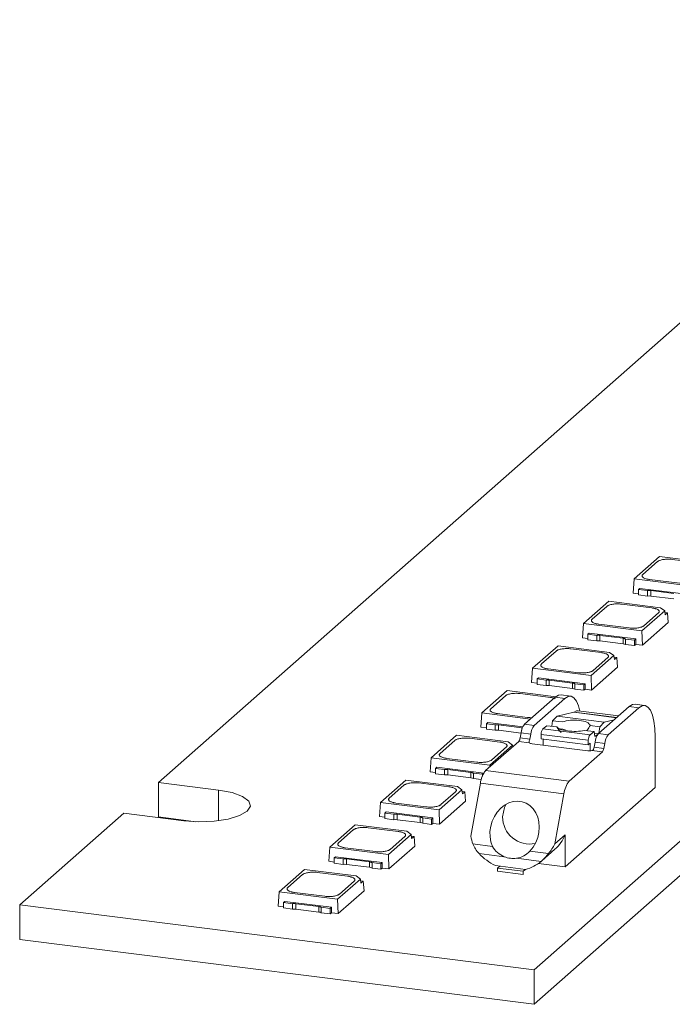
# Model space of a CAD drawing. Header units: millimetres. Extents: x -97 to 22, y 100 to 191.
# Tile 1 of 6: x -97 to -69, y 100 to 143. Entities that reach past the tile are written whole.
import ezdxf

# ---------------------------------------------------------------- set-up
doc = ezdxf.new("R2010")
doc.units = ezdxf.units.MM

msp = doc.modelspace()

# ---------------------------------------------------------------- linework, layer by layer
at = {"color": 7, "linetype": 'Continuous', "lineweight": 15}
for p, q in [((-74.932, 101.338), (22.295, 187.085)), ((-74.932, 99.83), (22.295, 185.576)), ((-48.644, 147.149), (-91.318, 109.514)), ((-69.461, 119.378), (-70.569, 118.402)), ((-70.184, 118.589), (-69.544, 119.153)), ((-67.208, 119.094), (-69.461, 119.378)), ((-68.9, 119.25), (-67.581, 119.084)), ((-70.569, 118.402), (-70.613, 117.782)), ((-70.569, 118.402), (-68.013, 118.08)), ((-68.575, 118.208), (-69.893, 118.374)), ((-70.613, 117.782), (-70.376, 117.752)), ((-70.318, 117.986), (-70.376, 117.935)), ((-70.376, 117.935), (-69.986, 117.886)), ((-70.376, 117.935), (-70.376, 117.698)), ((-70.318, 117.986), (-68.279, 117.729)), ((-69.986, 117.649), (-69.986, 117.886)), ((-69.844, 117.886), (-68.833, 117.758)), ((-69.844, 117.649), (-69.844, 117.886)), ((-71.675, 117.426), (-72.782, 116.45)), ((-69.421, 117.143), (-71.675, 117.426)), ((-70.376, 117.698), (-69.986, 117.649)), ((-69.844, 117.649), (-68.833, 117.522)), ((-72.398, 116.637), (-71.758, 117.201)), ((-71.113, 117.298), (-69.794, 117.132)), ((-70.226, 116.128), (-69.233, 117.004)), ((-69.503, 116.917), (-70.143, 116.353)), ((-69.233, 117.004), (-69.421, 117.143)), ((-69.233, 117.004), (-69.21, 116.826)), ((-69.224, 116.933), (-69.106, 116.918)), ((-69.106, 116.918), (-69.21, 116.826)), ((-69.106, 116.918), (-69.075, 116.498)), ((-70.207, 115.5), (-69.075, 116.498)), ((-72.782, 116.45), (-72.826, 115.83)), ((-72.782, 116.45), (-70.226, 116.128)), ((-70.788, 116.256), (-72.107, 116.422)), ((-70.207, 115.5), (-70.226, 116.128)), ((-72.826, 115.83), (-72.589, 115.801)), ((-72.531, 116.034), (-72.589, 115.983)), ((-72.589, 115.983), (-72.199, 115.934)), ((-72.589, 115.983), (-72.589, 115.746)), ((-72.589, 115.746), (-72.199, 115.697)), ((-72.531, 116.034), (-70.492, 115.777)), ((-72.199, 115.697), (-72.199, 115.934)), ((-72.057, 115.934), (-71.046, 115.806)), ((-72.057, 115.697), (-72.057, 115.934)), ((-72.057, 115.697), (-71.046, 115.57)), ((-71.046, 115.57), (-71.046, 115.806)), ((-70.94, 115.775), (-70.55, 115.726)), ((-70.94, 115.538), (-70.94, 115.775)), ((-70.55, 115.726), (-70.492, 115.777)), ((-70.55, 115.489), (-70.55, 115.726)), ((-70.492, 115.777), (-70.497, 115.537)), ((-73.888, 115.475), (-74.995, 114.498)), ((-74.611, 114.685), (-73.971, 115.249)), ((-71.635, 115.191), (-73.888, 115.475)), ((-73.326, 115.346), (-72.008, 115.18)), ((-71.447, 115.052), (-71.635, 115.191)), ((-70.94, 115.538), (-70.55, 115.489)), ((-70.55, 115.489), (-70.496, 115.537)), ((-70.497, 115.537), (-70.207, 115.5)), ((-72.44, 114.176), (-71.447, 115.052)), ((-71.717, 114.965), (-72.357, 114.401)), ((-71.447, 115.052), (-71.423, 114.874)), ((-71.437, 114.981), (-71.319, 114.966)), ((-71.319, 114.966), (-71.423, 114.874)), ((-71.319, 114.966), (-71.289, 114.546)), ((-74.995, 114.498), (-75.039, 113.879)), ((-74.995, 114.498), (-72.44, 114.176)), ((-73.001, 114.304), (-74.32, 114.47)), ((-72.42, 113.549), (-71.289, 114.546)), ((-74.744, 114.082), (-74.802, 114.031)), ((-74.802, 114.031), (-74.412, 113.982)), ((-74.802, 114.031), (-74.802, 113.794)), ((-74.744, 114.082), (-72.705, 113.825)), ((-74.412, 113.745), (-74.412, 113.982)), ((-74.271, 113.982), (-73.259, 113.854)), ((-74.271, 113.745), (-74.271, 113.982)), ((-72.42, 113.549), (-72.44, 114.176)), ((-76.101, 113.523), (-77.208, 112.546)), ((-73.979, 113.255), (-76.101, 113.523)), ((-75.039, 113.879), (-74.802, 113.849)), ((-74.802, 113.794), (-74.412, 113.745)), ((-74.271, 113.745), (-73.259, 113.618)), ((-73.259, 113.618), (-73.259, 113.854)), ((-73.153, 113.823), (-72.763, 113.774)), ((-73.153, 113.587), (-73.153, 113.823)), ((-73.153, 113.587), (-72.763, 113.537)), ((-72.763, 113.774), (-72.705, 113.825)), ((-72.763, 113.537), (-72.763, 113.774)), ((-72.763, 113.537), (-72.709, 113.585)), ((-72.705, 113.825), (-72.71, 113.585)), ((-72.71, 113.585), (-72.42, 113.549)), ((-76.824, 112.733), (-76.184, 113.298)), ((-75.54, 113.395), (-74.221, 113.228)), ((-75.346, 112.051), (-74.005, 113.234)), ((-73.584, 113.181), (-74.925, 111.998)), ((-74.005, 113.234), (-73.584, 113.181)), ((-73.334, 113.279), (-73.755, 113.333)), ((-71.244, 112.416), (-73.009, 112.639)), ((-72.119, 111.644), (-70.778, 112.827)), ((-71.698, 111.591), (-70.357, 112.774)), ((-70.778, 112.827), (-70.357, 112.774)), ((-70.107, 112.873), (-70.528, 112.926)), ((-77.208, 112.546), (-77.252, 111.927)), ((-77.208, 112.546), (-75.088, 112.279)), ((-75.214, 112.352), (-76.533, 112.518)), ((-74.157, 111.964), (-74.123, 112.209)), ((-74.123, 112.209), (-73.929, 112.406)), ((-74.123, 112.209), (-73.7, 112.155)), ((-73.929, 112.406), (-73.201, 112.577)), ((-71.871, 112.147), (-73.929, 112.406)), ((-71.871, 112.147), (-71.432, 112.25)), ((-77.252, 111.927), (-77.015, 111.897)), ((-76.958, 112.13), (-77.015, 112.079)), ((-77.015, 112.079), (-76.625, 112.03)), ((-77.015, 112.079), (-77.015, 111.842)), ((-77.015, 111.842), (-76.625, 111.793)), ((-76.958, 112.13), (-75.423, 111.937)), ((-76.625, 111.793), (-76.625, 112.03)), ((-76.484, 112.03), (-75.472, 111.902)), ((-76.484, 111.793), (-76.484, 112.03)), ((-76.484, 111.793), (-75.501, 111.669)), ((-74.925, 111.998), (-75.346, 112.051)), ((-74.549, 111.857), (-74.369, 111.991)), ((-72.491, 111.598), (-74.549, 111.857)), ((-74.369, 111.991), (-73.933, 111.936)), ((-73.576, 111.832), (-73.889, 111.871)), ((-72.747, 111.786), (-72.311, 111.731)), ((-72.489, 112.003), (-72.065, 111.949)), ((-72.106, 111.656), (-72.065, 111.949)), ((-71.871, 112.147), (-72.065, 111.949)), ((-78.314, 111.571), (-79.422, 110.594)), ((-79.037, 110.781), (-78.397, 111.346)), ((-76.061, 111.287), (-78.314, 111.571)), ((-77.753, 111.443), (-76.434, 111.276)), ((-75.54, 111.456), (-75.499, 111.68)), ((-75.119, 111.403), (-75.54, 111.456)), ((-75.499, 111.68), (-75.079, 111.627)), ((-75.079, 111.627), (-75.119, 111.403)), ((-74.627, 111.422), (-74.623, 111.613)), ((-74.627, 111.422), (-72.569, 111.162)), ((-74.623, 111.613), (-72.565, 111.354)), ((-74.539, 111.143), (-74.539, 111.411)), ((-72.565, 111.354), (-72.569, 111.162)), ((-72.311, 111.731), (-72.491, 111.598)), ((-72.311, 111.731), (-72.284, 111.516)), ((-72.115, 111.648), (-72.304, 111.671)), ((-72.284, 111.516), (-72.14, 111.622)), ((-71.698, 111.591), (-72.119, 111.644)), ((-69.65, 109.297), (-69.65, 111.512)), ((-77.046, 110.034), (-75.602, 111.307)), ((-76.866, 110.272), (-75.873, 111.148)), ((-76.143, 111.062), (-76.783, 110.497)), ((-75.873, 111.148), (-76.061, 111.287)), ((-75.873, 111.148), (-75.864, 111.076)), ((-75.864, 111.077), (-75.863, 111.077)), ((-75.146, 111.25), (-75.602, 111.307)), ((-75.023, 111.204), (-72.591, 110.898)), ((-72.569, 111.162), (-72.481, 111.228)), ((-72.481, 111.228), (-72.481, 110.895)), ((-72.409, 110.905), (-71.953, 110.848)), ((-72.313, 111.049), (-72.272, 111.274)), ((-72.313, 111.049), (-71.892, 110.996)), ((-72.272, 111.274), (-71.851, 111.221)), ((-71.892, 110.996), (-71.851, 111.221)), ((-79.422, 110.594), (-79.466, 109.975)), ((-79.422, 110.594), (-76.866, 110.272)), ((-77.428, 110.4), (-78.746, 110.566)), ((-71.953, 110.848), (-73.398, 109.574)), ((-79.171, 110.178), (-79.229, 110.127)), ((-79.229, 110.127), (-78.838, 110.078)), ((-79.229, 110.127), (-79.229, 109.89)), ((-79.171, 110.178), (-77.132, 109.921)), ((-78.838, 109.841), (-78.838, 110.078)), ((-78.697, 110.078), (-77.686, 109.951)), ((-78.697, 109.841), (-78.697, 110.078)), ((-73.398, 109.574), (-77.046, 110.034)), ((-76.864, 110.194), (-76.866, 110.272)), ((-80.528, 109.619), (-81.635, 108.642)), ((-78.274, 109.335), (-80.528, 109.619)), ((-79.466, 109.975), (-79.229, 109.945)), ((-79.229, 109.89), (-78.838, 109.841)), ((-78.697, 109.841), (-77.686, 109.714)), ((-77.686, 109.714), (-77.686, 109.951)), ((-77.579, 109.919), (-77.189, 109.87)), ((-77.579, 109.683), (-77.579, 109.919)), ((-77.579, 109.683), (-77.239, 109.64)), ((-77.189, 109.87), (-77.132, 109.921)), ((-77.189, 109.794), (-77.189, 109.87)), ((-77.132, 109.921), (-77.132, 109.919)), ((-88.699, 109.184), (-91.318, 109.514)), ((-91.318, 108.006), (-91.318, 109.514)), ((-81.251, 108.829), (-80.611, 109.394)), ((-79.966, 109.491), (-78.647, 109.325)), ((-79.079, 108.32), (-78.086, 109.196)), ((-78.086, 109.196), (-78.274, 109.335)), ((-78.086, 109.196), (-78.063, 109.019)), ((-77.696, 107.164), (-77.275, 109.478)), ((-77.275, 109.478), (-73.627, 109.018)), ((-69.65, 109.297), (-73.574, 105.836)), ((-78.356, 109.11), (-78.996, 108.545)), ((-78.077, 109.125), (-77.959, 109.11)), ((-77.959, 109.11), (-78.063, 109.019)), ((-77.959, 109.11), (-77.928, 108.691)), ((-73.627, 109.018), (-74.025, 106.829)), ((-81.635, 108.642), (-81.679, 108.023)), ((-81.635, 108.642), (-79.079, 108.32)), ((-79.641, 108.448), (-80.96, 108.615)), ((-79.06, 107.693), (-79.079, 108.32)), ((-79.06, 107.693), (-77.928, 108.691)), ((-92.839, 108.174), (-97.382, 104.167)), ((-92.839, 108.174), (-90.22, 107.844)), ((-89.698, 107.802), (-91.318, 108.006)), ((-81.679, 108.023), (-81.442, 107.993)), ((-81.384, 108.226), (-81.442, 108.175)), ((-81.442, 108.175), (-81.052, 108.126)), ((-81.442, 108.175), (-81.442, 107.939)), ((-81.442, 107.939), (-81.052, 107.889)), ((-81.384, 108.226), (-79.345, 107.969)), ((-81.052, 107.889), (-81.052, 108.126)), ((-80.91, 108.126), (-79.899, 107.999)), ((-80.91, 107.889), (-80.91, 108.126)), ((-80.91, 107.889), (-79.899, 107.762)), ((-79.899, 107.762), (-79.899, 107.999)), ((-79.793, 107.967), (-79.403, 107.918)), ((-79.793, 107.731), (-79.793, 107.967)), ((-79.403, 107.918), (-79.345, 107.969)), ((-79.403, 107.682), (-79.403, 107.918)), ((-79.345, 107.969), (-79.35, 107.729)), ((-82.741, 107.667), (-83.848, 106.69)), ((-80.488, 107.383), (-82.741, 107.667)), ((-82.179, 107.539), (-80.861, 107.373)), ((-79.793, 107.731), (-79.403, 107.682)), ((-79.403, 107.682), (-79.349, 107.729)), ((-79.35, 107.729), (-79.06, 107.693)), ((-83.464, 106.877), (-82.824, 107.442)), ((-81.293, 106.368), (-80.3, 107.244)), ((-80.57, 107.158), (-81.21, 106.593)), ((-80.3, 107.244), (-80.488, 107.383)), ((-80.3, 107.244), (-80.276, 107.067)), ((-80.29, 107.173), (-80.172, 107.158)), ((-80.172, 107.158), (-80.276, 107.067)), ((-80.172, 107.158), (-80.141, 106.739)), ((-73.574, 107.226), (-74.025, 106.829)), ((-73.574, 105.836), (-73.574, 107.226)), ((-83.848, 106.69), (-83.892, 106.071)), ((-83.848, 106.69), (-81.293, 106.368)), ((-81.854, 106.496), (-83.173, 106.663)), ((-81.273, 105.741), (-80.141, 106.739)), ((-76.742, 106.725), (-77.602, 106.833)), ((-74.591, 106.099), (-74.025, 106.598)), ((-83.597, 106.274), (-83.655, 106.223)), ((-83.655, 106.223), (-83.265, 106.174)), ((-83.655, 106.223), (-83.655, 105.987)), ((-83.597, 106.274), (-81.558, 106.017)), ((-83.265, 105.938), (-83.265, 106.174)), ((-83.124, 106.174), (-82.112, 106.047)), ((-83.124, 105.938), (-83.124, 106.174)), ((-81.273, 105.741), (-81.293, 106.368)), ((-77.335, 106.41), (-76.231, 106.271)), ((-77.222, 106.295), (-77.222, 106.298)), ((-77.219, 106.295), (-77.222, 106.295)), ((-75.697, 106.204), (-74.626, 106.069)), ((-74.296, 106.417), (-75.115, 106.52)), ((-83.892, 106.071), (-83.655, 106.041)), ((-83.655, 105.987), (-83.265, 105.938)), ((-83.124, 105.938), (-82.112, 105.81)), ((-82.112, 105.81), (-82.112, 106.047)), ((-82.006, 106.016), (-81.616, 105.966)), ((-82.006, 105.779), (-82.006, 106.016)), ((-82.006, 105.779), (-81.616, 105.73)), ((-81.616, 105.966), (-81.558, 106.017)), ((-81.616, 105.73), (-81.616, 105.966)), ((-81.616, 105.73), (-81.562, 105.777)), ((-81.558, 106.017), (-81.563, 105.777)), ((-81.563, 105.777), (-81.273, 105.741)), ((-75.309, 105.72), (-76.619, 105.885)), ((-76.525, 105.779), (-76.432, 105.861)), ((-76.525, 105.637), (-76.525, 105.779)), ((-75.403, 105.637), (-76.525, 105.779)), ((-74.739, 105.982), (-73.574, 105.836)), ((-84.954, 105.715), (-86.061, 104.738)), ((-85.677, 104.926), (-85.037, 105.49)), ((-82.701, 105.431), (-84.954, 105.715)), ((-84.393, 105.587), (-83.074, 105.421)), ((-82.513, 105.292), (-82.701, 105.431)), ((-75.403, 105.496), (-76.525, 105.637)), ((-75.309, 105.72), (-75.403, 105.637)), ((-75.403, 105.637), (-75.403, 105.496)), ((-83.506, 104.417), (-82.513, 105.292)), ((-82.783, 105.206), (-83.423, 104.642)), ((-82.513, 105.292), (-82.489, 105.115)), ((-82.503, 105.221), (-82.385, 105.207)), ((-82.385, 105.207), (-82.489, 105.115)), ((-82.385, 105.207), (-82.355, 104.787)), ((-86.061, 104.738), (-86.105, 104.119)), ((-86.061, 104.738), (-83.506, 104.417)), ((-84.067, 104.545), (-85.386, 104.711)), ((-83.486, 103.789), (-82.355, 104.787)), ((-97.382, 104.167), (-74.932, 101.338)), ((-97.382, 104.167), (-97.382, 102.658)), ((-86.105, 104.119), (-85.868, 104.089)), ((-85.811, 104.322), (-85.868, 104.271)), ((-85.868, 104.271), (-85.478, 104.222)), ((-85.868, 104.271), (-85.868, 104.035)), ((-85.868, 104.035), (-85.478, 103.986)), ((-85.811, 104.322), (-83.771, 104.065)), ((-85.478, 103.986), (-85.478, 104.222)), ((-85.337, 104.222), (-84.325, 104.095)), ((-85.337, 103.986), (-85.337, 104.222)), ((-84.325, 103.858), (-84.325, 104.095)), ((-84.219, 104.064), (-83.829, 104.015)), ((-84.219, 103.827), (-84.219, 104.064)), ((-83.829, 104.015), (-83.771, 104.065)), ((-83.829, 103.778), (-83.829, 104.015)), ((-83.771, 104.065), (-83.776, 103.826)), ((-83.486, 103.789), (-83.506, 104.417)), ((-85.337, 103.986), (-84.325, 103.858)), ((-84.219, 103.827), (-83.829, 103.778)), ((-83.829, 103.778), (-83.775, 103.825)), ((-83.776, 103.826), (-83.486, 103.789)), ((-97.382, 102.658), (-74.932, 99.83)), ((-74.932, 101.338), (-74.932, 99.83))]:
    msp.add_line(p, q, dxfattribs=at)
at = {"color": 8, "linetype": 'Continuous', "lineweight": 15}
for p, q in [((-73.201, 112.577), (-71.329, 112.341)), ((-73.189, 112.583), (-71.322, 112.348)), ((-75.472, 111.799), (-75.472, 111.902)), ((-75.14, 111.325), (-75.14, 111.243)), ((-88.699, 107.844), (-88.699, 109.184))]:
    msp.add_line(p, q, dxfattribs=at)
at = {"color": 7, "linetype": 'Continuous', "lineweight": 15, "flags": 128}
for points in [[(-74.005, 113.234), (-73.867, 113.319), (-73.755, 113.333)], [(-73.584, 113.181), (-73.446, 113.266), (-73.314, 113.276), (-73.191, 113.209), (-73.084, 113.069), (-72.996, 112.861), (-72.938, 112.63)], [(-73.189, 112.583), (-73.074, 112.636), (-73.009, 112.639)], [(-70.528, 112.926), (-70.64, 112.913), (-70.778, 112.827)], [(-70.357, 112.774), (-70.219, 112.86), (-70.086, 112.869), (-69.964, 112.803), (-69.857, 112.663), (-69.769, 112.455), (-69.704, 112.186), (-69.663, 111.868), (-69.65, 111.512)], [(-90.22, 107.844), (-89.561, 107.798), (-88.892, 107.823), (-88.279, 107.915), (-87.782, 108.066), (-87.448, 108.261), (-87.312, 108.48), (-87.386, 108.703), (-87.662, 108.907), (-88.115, 109.073), (-88.699, 109.184)], [(-75.115, 106.52), (-74.974, 106.695), (-74.859, 106.894), (-74.775, 107.11), (-74.723, 107.336), (-74.706, 107.565), (-74.724, 107.789), (-74.776, 108.002), (-74.861, 108.195), (-74.976, 108.364), (-75.117, 108.502), (-75.28, 108.605), (-75.459, 108.669), (-75.649, 108.693), (-75.843, 108.676), (-76.035, 108.618), (-76.219, 108.521), (-76.389, 108.388), (-76.539, 108.224), (-76.665, 108.034), (-76.761, 107.824), (-76.826, 107.601), (-76.857, 107.372), (-76.853, 107.145), (-76.815, 106.927), (-76.742, 106.725)], [(-76.148, 108.564), (-76.229, 108.416), (-76.309, 108.02)]]:
    msp.add_lwpolyline(points, dxfattribs=at)
at = {"color": 7, "linetype": 'Continuous', "lineweight": 15}
for centre, radius, start, end in [((-73.21, 112.611), 0.0351, 284.4025, 306.7424), ((-74.792, 111.605), 0.711, 141.182, 173.9402), ((-74.371, 111.552), 0.711, 141.182, 173.9402), ((-74.256, 111.635), 0.368, 142.7622, 183.3563), ((-75.823, 111.486), 0.284, 321.182, 353.9402), ((-75.6, 111.487), 0.488, 340.5573, 349.997), ((-72.198, 111.375), 0.368, 142.7622, 183.3563), ((-71.565, 111.199), 0.711, 141.182, 173.9402), ((-71.144, 111.146), 0.711, 141.182, 173.9402), ((-75.018, 111.406), 0.202, 230.7038, 268.5715), ((-72.521, 111.448), 0.555, 262.7501, 281.7098), ((-72.794, 111.134), 0.488, 340.5573, 349.997), ((-72.175, 111.026), 0.284, 321.182, 353.9402), ((-76.214, 109.365), 1.067, 141.182, 173.9402), ((-72.566, 108.905), 1.067, 141.182, 173.9402), ((-75.118, 108.017), 1.191, 179.8486, 281.441), ((-75.233, 107.684), 2.517, 191.9248, 199.7581), ((-75.182, 107.904), 1.745, 311.5178, 337.1254), ((-76.57, 108.21), 2.896, 321.7355, 331.5045), ((-75.558, 108.083), 2.441, 223.2513, 244.2329), ((-75.835, 107.264), 1.069, 248.248, 277.3905), ((-75.746, 107.416), 1.752, 284.4323, 309.7324)]:
    msp.add_arc(centre, radius, start, end, dxfattribs=at)
for points, knots in [([(-69.544, 119.153), (-69.536, 119.16), (-69.519, 119.173), (-69.484, 119.192), (-69.435, 119.211), (-69.369, 119.231), (-69.285, 119.247), (-69.191, 119.258), (-69.093, 119.262), (-68.994, 119.26), (-68.931, 119.254), (-68.9, 119.25)], [0, 0, 0, 0, 0.082249, 0.165214, 0.250314, 0.374627, 0.500081, 0.622608, 0.749848, 0.875107, 1, 1, 1, 1]), ([(-69.893, 118.374), (-69.913, 118.377), (-69.953, 118.382), (-70.008, 118.394), (-70.068, 118.41), (-70.126, 118.432), (-70.175, 118.461), (-70.207, 118.492), (-70.219, 118.524), (-70.214, 118.558), (-70.194, 118.578), (-70.184, 118.589)], [0, 0, 0, 0, 0.082249, 0.165214, 0.250314, 0.374627, 0.500081, 0.622608, 0.749848, 0.875107, 1, 1, 1, 1]), ([(-69.986, 117.886), (-69.974, 117.887), (-69.951, 117.889), (-69.915, 117.89), (-69.879, 117.889), (-69.856, 117.887), (-69.844, 117.886)], [0, 0, 0, 0, 0.254275, 0.5, 0.745725, 1, 1, 1, 1]), ([(-71.758, 117.201), (-71.749, 117.208), (-71.733, 117.221), (-71.697, 117.24), (-71.649, 117.259), (-71.583, 117.279), (-71.498, 117.295), (-71.404, 117.306), (-71.307, 117.31), (-71.207, 117.308), (-71.144, 117.302), (-71.113, 117.298)], [0, 0, 0, 0, 0.082249, 0.165214, 0.250314, 0.374627, 0.500081, 0.622608, 0.749848, 0.875107, 1, 1, 1, 1]), ([(-69.794, 117.132), (-69.774, 117.129), (-69.735, 117.124), (-69.679, 117.112), (-69.62, 117.096), (-69.562, 117.074), (-69.513, 117.046), (-69.481, 117.014), (-69.469, 116.982), (-69.474, 116.949), (-69.494, 116.928), (-69.503, 116.917)], [0, 0, 0, 0, 0.082249, 0.165214, 0.250314, 0.374627, 0.500081, 0.622608, 0.749848, 0.875107, 1, 1, 1, 1]), ([(-72.107, 116.422), (-72.127, 116.425), (-72.166, 116.431), (-72.222, 116.442), (-72.281, 116.459), (-72.339, 116.481), (-72.388, 116.509), (-72.42, 116.54), (-72.432, 116.573), (-72.427, 116.606), (-72.408, 116.627), (-72.398, 116.637)], [0, 0, 0, 0, 0.082249, 0.165214, 0.250314, 0.374627, 0.500081, 0.622608, 0.749848, 0.875107, 1, 1, 1, 1]), ([(-70.143, 116.353), (-70.152, 116.346), (-70.169, 116.333), (-70.204, 116.315), (-70.253, 116.295), (-70.319, 116.275), (-70.403, 116.259), (-70.497, 116.249), (-70.595, 116.245), (-70.694, 116.246), (-70.757, 116.253), (-70.788, 116.256)], [0, 0, 0, 0, 0.082249, 0.165214, 0.250314, 0.374627, 0.500081, 0.622608, 0.749848, 0.875107, 1, 1, 1, 1]), ([(-72.199, 115.934), (-72.187, 115.935), (-72.164, 115.937), (-72.128, 115.938), (-72.092, 115.937), (-72.069, 115.935), (-72.057, 115.934)], [0, 0, 0, 0, 0.254275, 0.5, 0.745725, 1, 1, 1, 1]), ([(-71.046, 115.806), (-71.035, 115.805), (-71.012, 115.801), (-70.983, 115.794), (-70.958, 115.786), (-70.946, 115.779), (-70.94, 115.775)], [0, 0, 0, 0, 0.254275, 0.5, 0.745725, 1, 1, 1, 1]), ([(-73.971, 115.249), (-73.963, 115.256), (-73.946, 115.269), (-73.91, 115.288), (-73.862, 115.308), (-73.796, 115.327), (-73.711, 115.343), (-73.618, 115.354), (-73.52, 115.358), (-73.42, 115.356), (-73.358, 115.35), (-73.326, 115.346)], [0, 0, 0, 0, 0.082249, 0.165214, 0.250314, 0.374627, 0.500081, 0.622608, 0.749848, 0.875107, 1, 1, 1, 1]), ([(-72.008, 115.18), (-71.988, 115.177), (-71.948, 115.172), (-71.893, 115.16), (-71.833, 115.144), (-71.775, 115.122), (-71.726, 115.094), (-71.694, 115.062), (-71.682, 115.03), (-71.687, 114.997), (-71.707, 114.976), (-71.717, 114.965)], [0, 0, 0, 0, 0.082249, 0.165214, 0.250314, 0.374627, 0.500081, 0.622608, 0.749848, 0.875107, 1, 1, 1, 1]), ([(-74.32, 114.47), (-74.34, 114.473), (-74.38, 114.479), (-74.435, 114.49), (-74.494, 114.507), (-74.553, 114.529), (-74.602, 114.557), (-74.633, 114.588), (-74.645, 114.621), (-74.641, 114.654), (-74.621, 114.675), (-74.611, 114.685)], [0, 0, 0, 0, 0.082249, 0.165214, 0.250314, 0.374627, 0.500081, 0.622608, 0.749848, 0.875107, 1, 1, 1, 1]), ([(-72.357, 114.401), (-72.365, 114.394), (-72.382, 114.381), (-72.417, 114.363), (-72.466, 114.343), (-72.532, 114.324), (-72.617, 114.307), (-72.71, 114.297), (-72.808, 114.293), (-72.907, 114.294), (-72.97, 114.301), (-73.001, 114.304)], [0, 0, 0, 0, 0.082249, 0.165214, 0.250314, 0.374627, 0.500081, 0.622608, 0.749848, 0.875107, 1, 1, 1, 1]), ([(-74.412, 113.982), (-74.4, 113.983), (-74.377, 113.986), (-74.341, 113.987), (-74.305, 113.986), (-74.282, 113.983), (-74.271, 113.982)], [0, 0, 0, 0, 0.254275, 0.5, 0.745725, 1, 1, 1, 1]), ([(-73.259, 113.854), (-73.248, 113.853), (-73.226, 113.85), (-73.197, 113.842), (-73.172, 113.834), (-73.159, 113.827), (-73.153, 113.823)], [0, 0, 0, 0, 0.254275, 0.5, 0.745725, 1, 1, 1, 1]), ([(-76.184, 113.298), (-76.176, 113.304), (-76.159, 113.317), (-76.124, 113.336), (-76.075, 113.356), (-76.009, 113.375), (-75.924, 113.391), (-75.831, 113.402), (-75.733, 113.406), (-75.634, 113.404), (-75.571, 113.398), (-75.54, 113.395)], [0, 0, 0, 0, 0.082249, 0.165214, 0.250314, 0.374627, 0.500081, 0.622608, 0.749848, 0.875107, 1, 1, 1, 1]), ([(-76.533, 112.518), (-76.553, 112.521), (-76.593, 112.527), (-76.648, 112.539), (-76.707, 112.555), (-76.766, 112.577), (-76.815, 112.605), (-76.847, 112.636), (-76.858, 112.669), (-76.854, 112.702), (-76.834, 112.723), (-76.824, 112.733)], [0, 0, 0, 0, 0.082249, 0.165214, 0.250314, 0.374627, 0.500081, 0.622608, 0.749848, 0.875107, 1, 1, 1, 1]), ([(-72.489, 112.003), (-72.502, 112.053), (-72.553, 112.101), (-72.715, 112.179), (-72.827, 112.208), (-73.076, 112.24), (-73.214, 112.242), (-73.478, 112.218), (-73.601, 112.192), (-73.7, 112.155)], [0, 0, 0, 0, 0.25, 0.25, 0.5, 0.5, 0.75, 0.75, 1, 1, 1, 1]), ([(-76.625, 112.03), (-76.614, 112.031), (-76.591, 112.034), (-76.555, 112.035), (-76.518, 112.034), (-76.495, 112.031), (-76.484, 112.03)], [0, 0, 0, 0, 0.254275, 0.5, 0.745725, 1, 1, 1, 1]), ([(-73.933, 111.936), (-73.916, 111.898), (-73.863, 111.862), (-73.703, 111.802), (-73.595, 111.777), (-73.353, 111.747), (-73.221, 111.741), (-72.966, 111.749), (-72.846, 111.763), (-72.747, 111.786)], [0, 0, 0, 0, 0.25, 0.25, 0.5, 0.5, 0.75, 0.75, 1, 1, 1, 1]), ([(-72.489, 112.003), (-72.521, 111.934), (-72.562, 111.848), (-72.63, 111.785), (-72.643, 111.773)], [0, 0, 0, 0, 0.802155, 1, 1, 1, 1]), ([(-78.397, 111.346), (-78.389, 111.352), (-78.372, 111.366), (-78.337, 111.384), (-78.288, 111.404), (-78.222, 111.423), (-78.138, 111.44), (-78.044, 111.45), (-77.946, 111.454), (-77.847, 111.453), (-77.784, 111.446), (-77.753, 111.443)], [0, 0, 0, 0, 0.082249, 0.165214, 0.250314, 0.374627, 0.500081, 0.622608, 0.749848, 0.875107, 1, 1, 1, 1]), ([(-75.14, 111.325), (-75.145, 111.311), (-75.149, 111.299), (-75.151, 111.288), (-75.153, 111.277), (-75.153, 111.268), (-75.151, 111.26), (-75.15, 111.256), (-75.149, 111.253), (-75.146, 111.25)], [0, 0, 0, 0, 0.0000512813, 0.0000512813, 0.0000512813, 0.0001027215, 0.0001027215, 0.0001027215, 0.0001298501, 0.0001298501, 0.0001298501, 0.0001298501]), ([(-76.434, 111.276), (-76.414, 111.274), (-76.374, 111.268), (-76.319, 111.256), (-76.26, 111.24), (-76.202, 111.218), (-76.153, 111.19), (-76.121, 111.159), (-76.109, 111.126), (-76.114, 111.093), (-76.133, 111.072), (-76.143, 111.062)], [0, 0, 0, 0, 0.082249, 0.165214, 0.250314, 0.374627, 0.500081, 0.622608, 0.749848, 0.875107, 1, 1, 1, 1]), ([(-72.409, 110.905), (-72.395, 110.908), (-72.381, 110.914), (-72.37, 110.921), (-72.359, 110.929), (-72.35, 110.939), (-72.343, 110.951), (-72.339, 110.957), (-72.336, 110.964), (-72.334, 110.971)], [0, 0, 0, 0, 0.0000512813, 0.0000512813, 0.0000512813, 0.0001027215, 0.0001027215, 0.0001027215, 0.0001298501, 0.0001298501, 0.0001298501, 0.0001298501]), ([(-78.746, 110.566), (-78.766, 110.569), (-78.806, 110.575), (-78.861, 110.587), (-78.921, 110.603), (-78.979, 110.625), (-79.028, 110.653), (-79.06, 110.684), (-79.072, 110.717), (-79.067, 110.75), (-79.047, 110.771), (-79.037, 110.781)], [0, 0, 0, 0, 0.082249, 0.165214, 0.250314, 0.374627, 0.500081, 0.622608, 0.749848, 0.875107, 1, 1, 1, 1]), ([(-76.783, 110.497), (-76.791, 110.491), (-76.808, 110.477), (-76.844, 110.459), (-76.892, 110.439), (-76.958, 110.42), (-77.043, 110.403), (-77.137, 110.393), (-77.234, 110.389), (-77.334, 110.39), (-77.396, 110.397), (-77.428, 110.4)], [0, 0, 0, 0, 0.082249, 0.165214, 0.250314, 0.374627, 0.500081, 0.622608, 0.749848, 0.875107, 1, 1, 1, 1]), ([(-78.838, 110.078), (-78.827, 110.079), (-78.804, 110.082), (-78.768, 110.083), (-78.732, 110.082), (-78.709, 110.079), (-78.697, 110.078)], [0, 0, 0, 0, 0.254275, 0.5, 0.745725, 1, 1, 1, 1]), ([(-77.686, 109.951), (-77.674, 109.949), (-77.652, 109.946), (-77.623, 109.939), (-77.598, 109.93), (-77.586, 109.923), (-77.579, 109.919)], [0, 0, 0, 0, 0.254275, 0.5, 0.745725, 1, 1, 1, 1]), ([(-80.611, 109.394), (-80.602, 109.4), (-80.586, 109.414), (-80.55, 109.432), (-80.502, 109.452), (-80.436, 109.471), (-80.351, 109.488), (-80.257, 109.498), (-80.159, 109.502), (-80.06, 109.501), (-79.997, 109.494), (-79.966, 109.491)], [0, 0, 0, 0, 0.082249, 0.165214, 0.250314, 0.374627, 0.500081, 0.622608, 0.749848, 0.875107, 1, 1, 1, 1]), ([(-78.647, 109.325), (-78.627, 109.322), (-78.588, 109.316), (-78.532, 109.304), (-78.473, 109.288), (-78.415, 109.266), (-78.366, 109.238), (-78.334, 109.207), (-78.322, 109.174), (-78.327, 109.141), (-78.347, 109.12), (-78.356, 109.11)], [0, 0, 0, 0, 0.082249, 0.165214, 0.250314, 0.374627, 0.500081, 0.622608, 0.749848, 0.875107, 1, 1, 1, 1]), ([(-80.96, 108.615), (-80.98, 108.617), (-81.019, 108.623), (-81.075, 108.635), (-81.134, 108.651), (-81.192, 108.673), (-81.241, 108.701), (-81.273, 108.732), (-81.285, 108.765), (-81.28, 108.798), (-81.261, 108.819), (-81.251, 108.829)], [0, 0, 0, 0, 0.082249, 0.165214, 0.250314, 0.374627, 0.500081, 0.622608, 0.749848, 0.875107, 1, 1, 1, 1]), ([(-78.996, 108.545), (-79.005, 108.539), (-79.022, 108.525), (-79.057, 108.507), (-79.105, 108.487), (-79.171, 108.468), (-79.256, 108.452), (-79.35, 108.441), (-79.448, 108.437), (-79.547, 108.439), (-79.61, 108.445), (-79.641, 108.448)], [0, 0, 0, 0, 0.082249, 0.165214, 0.250314, 0.374627, 0.500081, 0.622608, 0.749848, 0.875107, 1, 1, 1, 1]), ([(-81.052, 108.126), (-81.04, 108.127), (-81.017, 108.13), (-80.981, 108.131), (-80.945, 108.13), (-80.922, 108.127), (-80.91, 108.126)], [0, 0, 0, 0, 0.254275, 0.5, 0.745725, 1, 1, 1, 1]), ([(-79.899, 107.999), (-79.888, 107.997), (-79.865, 107.994), (-79.836, 107.987), (-79.811, 107.978), (-79.799, 107.971), (-79.793, 107.967)], [0, 0, 0, 0, 0.254275, 0.5, 0.745725, 1, 1, 1, 1]), ([(-82.824, 107.442), (-82.816, 107.448), (-82.799, 107.462), (-82.763, 107.48), (-82.715, 107.5), (-82.649, 107.519), (-82.564, 107.536), (-82.47, 107.546), (-82.373, 107.55), (-82.273, 107.549), (-82.211, 107.542), (-82.179, 107.539)], [0, 0, 0, 0, 0.082249, 0.165214, 0.250314, 0.374627, 0.500081, 0.622608, 0.749848, 0.875107, 1, 1, 1, 1]), ([(-80.861, 107.373), (-80.841, 107.37), (-80.801, 107.364), (-80.746, 107.352), (-80.686, 107.336), (-80.628, 107.314), (-80.579, 107.286), (-80.547, 107.255), (-80.535, 107.222), (-80.54, 107.189), (-80.56, 107.168), (-80.57, 107.158)], [0, 0, 0, 0, 0.082249, 0.165214, 0.250314, 0.374627, 0.500081, 0.622608, 0.749848, 0.875107, 1, 1, 1, 1]), ([(-83.173, 106.663), (-83.193, 106.665), (-83.233, 106.671), (-83.288, 106.683), (-83.347, 106.699), (-83.405, 106.721), (-83.455, 106.749), (-83.486, 106.78), (-83.498, 106.813), (-83.493, 106.846), (-83.474, 106.867), (-83.464, 106.877)], [0, 0, 0, 0, 0.082249, 0.165214, 0.250314, 0.374627, 0.500081, 0.622608, 0.749848, 0.875107, 1, 1, 1, 1]), ([(-81.21, 106.593), (-81.218, 106.587), (-81.235, 106.574), (-81.27, 106.555), (-81.319, 106.535), (-81.385, 106.516), (-81.469, 106.5), (-81.563, 106.489), (-81.661, 106.485), (-81.76, 106.487), (-81.823, 106.493), (-81.854, 106.496)], [0, 0, 0, 0, 0.082249, 0.165214, 0.250314, 0.374627, 0.500081, 0.622608, 0.749848, 0.875107, 1, 1, 1, 1]), ([(-77.335, 106.41), (-77.394, 106.473), (-77.446, 106.539), (-77.536, 106.68), (-77.574, 106.756), (-77.602, 106.833)], [0, 0, 0, 0, 0.5, 0.5, 1, 1, 1, 1]), ([(-76.231, 106.271), (-76.34, 106.314), (-76.441, 106.372), (-76.62, 106.527), (-76.694, 106.621), (-76.742, 106.725)], [0, 0, 0, 0, 0.5, 0.5, 1, 1, 1, 1]), ([(-83.265, 106.174), (-83.253, 106.175), (-83.23, 106.178), (-83.194, 106.179), (-83.158, 106.178), (-83.135, 106.175), (-83.124, 106.174)], [0, 0, 0, 0, 0.254275, 0.5, 0.745725, 1, 1, 1, 1]), ([(-75.115, 106.52), (-75.198, 106.432), (-75.288, 106.359), (-75.484, 106.253), (-75.588, 106.219), (-75.697, 106.204)], [0, 0, 0, 0, 0.5, 0.5, 1, 1, 1, 1]), ([(-74.626, 106.069), (-74.569, 106.117), (-74.513, 106.17), (-74.404, 106.286), (-74.349, 106.35), (-74.296, 106.417)], [0, 0, 0, 0, 0.5, 0.5, 1, 1, 1, 1]), ([(-82.112, 106.047), (-82.101, 106.045), (-82.079, 106.042), (-82.049, 106.035), (-82.024, 106.026), (-82.012, 106.019), (-82.006, 106.016)], [0, 0, 0, 0, 0.254275, 0.5, 0.745725, 1, 1, 1, 1]), ([(-85.037, 105.49), (-85.029, 105.497), (-85.012, 105.51), (-84.977, 105.528), (-84.928, 105.548), (-84.862, 105.567), (-84.777, 105.584), (-84.684, 105.594), (-84.586, 105.598), (-84.487, 105.597), (-84.424, 105.59), (-84.393, 105.587)], [0, 0, 0, 0, 0.082249, 0.165214, 0.250314, 0.374627, 0.500081, 0.622608, 0.749848, 0.875107, 1, 1, 1, 1]), ([(-83.074, 105.421), (-83.054, 105.418), (-83.014, 105.412), (-82.959, 105.401), (-82.9, 105.384), (-82.841, 105.362), (-82.792, 105.334), (-82.761, 105.303), (-82.749, 105.27), (-82.753, 105.237), (-82.773, 105.216), (-82.783, 105.206)], [0, 0, 0, 0, 0.082249, 0.165214, 0.250314, 0.374627, 0.500081, 0.622608, 0.749848, 0.875107, 1, 1, 1, 1]), ([(-85.386, 104.711), (-85.406, 104.714), (-85.446, 104.719), (-85.501, 104.731), (-85.56, 104.747), (-85.619, 104.769), (-85.668, 104.797), (-85.699, 104.829), (-85.711, 104.861), (-85.707, 104.894), (-85.687, 104.915), (-85.677, 104.926)], [0, 0, 0, 0, 0.082249, 0.165214, 0.250314, 0.374627, 0.500081, 0.622608, 0.749848, 0.875107, 1, 1, 1, 1]), ([(-83.423, 104.642), (-83.431, 104.635), (-83.448, 104.622), (-83.483, 104.603), (-83.532, 104.584), (-83.598, 104.564), (-83.683, 104.548), (-83.776, 104.537), (-83.874, 104.533), (-83.973, 104.535), (-84.036, 104.541), (-84.067, 104.545)], [0, 0, 0, 0, 0.082249, 0.165214, 0.250314, 0.374627, 0.500081, 0.622608, 0.749848, 0.875107, 1, 1, 1, 1]), ([(-85.478, 104.222), (-85.467, 104.224), (-85.444, 104.226), (-85.408, 104.227), (-85.371, 104.226), (-85.348, 104.224), (-85.337, 104.222)], [0, 0, 0, 0, 0.254275, 0.5, 0.745725, 1, 1, 1, 1]), ([(-84.325, 104.095), (-84.314, 104.093), (-84.292, 104.09), (-84.263, 104.083), (-84.238, 104.074), (-84.225, 104.067), (-84.219, 104.064)], [0, 0, 0, 0, 0.254275, 0.5, 0.745725, 1, 1, 1, 1])]:
    msp.add_open_spline(points, degree=3, knots=knots, dxfattribs=at)
for points in [[(-69.844, 117.649), (-69.889, 117.655), (-69.94, 117.655), (-69.986, 117.649)], [(-72.057, 115.697), (-72.102, 115.703), (-72.154, 115.703), (-72.199, 115.697)], [(-70.94, 115.538), (-70.962, 115.553), (-71.001, 115.564), (-71.046, 115.57)], [(-74.271, 113.745), (-74.316, 113.751), (-74.367, 113.751), (-74.412, 113.745)], [(-73.153, 113.587), (-73.176, 113.601), (-73.214, 113.612), (-73.259, 113.618)], [(-76.484, 111.793), (-76.529, 111.799), (-76.58, 111.799), (-76.625, 111.793)], [(-73.933, 111.936), (-73.892, 111.85), (-73.83, 111.77), (-73.751, 111.701)], [(-78.697, 109.841), (-78.742, 109.847), (-78.793, 109.847), (-78.838, 109.841)], [(-77.579, 109.683), (-77.602, 109.697), (-77.64, 109.708), (-77.686, 109.714)], [(-80.91, 107.889), (-80.955, 107.895), (-81.007, 107.895), (-81.052, 107.889)], [(-79.793, 107.731), (-79.815, 107.745), (-79.854, 107.756), (-79.899, 107.762)], [(-83.124, 105.938), (-83.169, 105.943), (-83.22, 105.943), (-83.265, 105.938)], [(-82.006, 105.779), (-82.029, 105.793), (-82.067, 105.804), (-82.112, 105.81)], [(-85.337, 103.986), (-85.382, 103.991), (-85.433, 103.991), (-85.478, 103.986)], [(-84.219, 103.827), (-84.242, 103.841), (-84.28, 103.853), (-84.325, 103.858)]]:
    msp.add_open_spline(points, degree=3, dxfattribs=at)
at = {"color": 8, "linetype": 'Continuous', "lineweight": 15}
for points, knots in [([(-74.221, 113.228), (-74.16, 113.219), (-74.072, 113.205), (-74.02, 113.178), (-74.005, 113.17)], [0, 0, 0, 0, 0.691353, 1, 1, 1, 1]), ([(-75.016, 112.342), (-75.018, 112.342), (-75.083, 112.337), (-75.15, 112.345), (-75.214, 112.352)], [0, 0, 0, 0, 0.028334, 1, 1, 1, 1])]:
    msp.add_open_spline(points, degree=3, knots=knots, dxfattribs=at)

doc.saveas('drawing.dxf')
